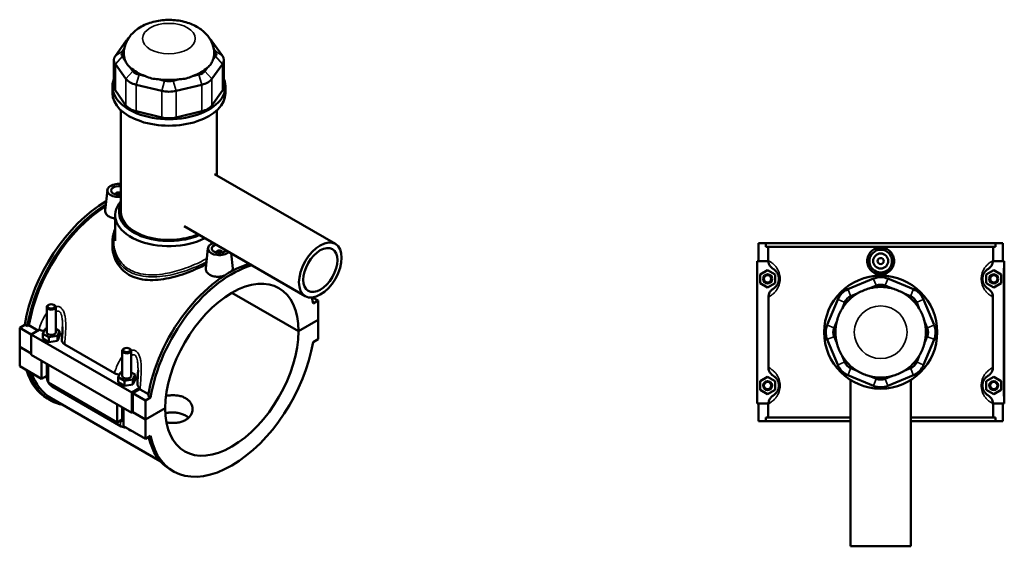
# Model space of a CAD drawing. Header units: millimetres. Extents: x -260 to 981, y -122 to 1163.
# Tile 7 of 7: x -109 to 544, y 814 to 1163. Entities that reach past the tile are written whole.
import ezdxf

# ---------------------------------------------------------------- set-up
doc = ezdxf.new("R2010")
doc.units = ezdxf.units.MM
doc.layers.add('Visible (ANSI)', color=7, linetype='Continuous', lineweight=50)
doc.layers.add('Visible Narrow (ANSI)', color=7, linetype='Continuous', lineweight=35)

msp = doc.modelspace()

# ---------------------------------------------------------------- linework, layer by layer
at = {"layer": 'Visible (ANSI)'}
for p, q in [((-38.33, 1148.84), (-45.35, 1139.06)), ((-40.73, 1142.04), (-39.5, 1143.75)), ((25.69, 1139.06), (18.67, 1148.84)), ((19.84, 1143.75), (21.07, 1142.04)), ((-38.98, 1136.28), (-40.73, 1138.72)), ((21.07, 1138.72), (19.32, 1136.28)), ((-46.3, 1136.3), (-46.3, 1118.7)), ((-45.35, 1133.53), (-38.33, 1123.75)), ((-33.71, 1128.94), (-35.46, 1131.38)), ((15.8, 1131.38), (14.05, 1128.94)), ((18.67, 1123.75), (25.69, 1133.53)), ((26.64, 1136.3), (26.64, 1118.7)), ((-25.42, 1125.58), (-29.65, 1126.59)), ((-12.7, 1122.54), (-16.92, 1123.55)), ((-2.73, 1123.55), (-6.96, 1122.54)), ((9.99, 1126.59), (5.77, 1125.58)), ((-47.33, 1114.36), (-47.33, 1118.7)), ((-31.56, 1119.84), (-14.61, 1115.79)), ((-5.04, 1115.79), (11.91, 1119.84)), ((27.67, 1114.36), (27.67, 1118.7)), ((-38.33, 1106.15), (-45.35, 1115.94)), ((25.69, 1115.94), (18.67, 1106.15)), ((-41.7, 1035.37), (-41.7, 1102.96)), ((-14.61, 1098.19), (-31.56, 1102.25)), ((11.91, 1102.25), (-5.04, 1098.19)), ((22.05, 1059.66), (22.05, 1102.96)), ((20.37, 1060.62), (100.58, 1014.31)), ((-50.69, 1050.01), (-52.13, 1036.6)), ((-45.2, 1047.29), (-45.2, 1047.09)), ((-45.45, 1016.34), (-45.45, 1033.33)), ((0.37, 1025.98), (80.58, 979.67)), ((-47.33, 1015.14), (-47.33, 1013.32)), ((381.27, 1014.73), (381.27, 1002.93)), ((381.27, 1014.73), (386.08, 1014.73)), ((386.08, 1014.73), (538.46, 1014.73)), ((386.08, 1012.37), (386.08, 1014.73)), ((538.46, 1012.37), (386.08, 1012.37)), ((387.64, 1003.26), (387.64, 1012.37)), ((536.91, 1003.26), (536.91, 1012.37)), ((538.46, 1014.73), (538.46, 1012.37)), ((538.46, 1014.73), (543.27, 1014.73)), ((543.27, 1014.73), (543.27, 1002.93)), ((16.06, 1011.47), (14.62, 998.06)), ((21.55, 1008.55), (21.55, 1008.75)), ((25.55, 1008.55), (25.55, 1008.75)), ((31.4, 1008.07), (32.48, 998.01)), ((387.86, 1002.93), (380.27, 1002.93)), ((380.27, 1002.93), (380.27, 908.53)), ((536.69, 1002.93), (543.77, 1002.93)), ((543.77, 1002.93), (544.27, 1002.93)), ((544.27, 908.53), (544.27, 1002.93)), ((382.27, 994.02), (387.27, 996.91)), ((382.27, 988.25), (382.27, 994.02)), ((387.27, 996.91), (392.27, 994.02)), ((392.27, 994.02), (392.27, 988.25)), ((537.27, 996.91), (532.27, 994.02)), ((532.27, 994.02), (532.27, 988.25)), ((542.27, 994.02), (537.27, 996.91)), ((542.27, 988.25), (542.27, 994.02)), ((387.27, 985.36), (382.27, 988.25)), ((392.27, 988.25), (387.27, 985.36)), ((457.49, 991.25), (440.54, 984.23)), ((455.18, 984.88), (459.4, 986.63)), ((465.14, 986.63), (469.37, 984.88)), ((484.01, 984.23), (467.06, 991.25)), ((532.27, 988.25), (537.27, 985.36)), ((537.27, 985.36), (542.27, 988.25)), ((76.09, 956.33), (31.86, 981.87)), ((31.93, 981.91), (76.09, 956.41)), ((442.45, 979.61), (446.68, 981.36)), ((477.87, 981.36), (482.09, 979.61)), ((-89.59, 973.82), (-90.01, 973.57)), ((-86.2, 973.82), (-85.77, 973.57)), ((85.47, 978.82), (89.17, 976.68)), ((89.17, 976.68), (85.77, 974.72)), ((89.17, 963.97), (89.17, 976.68)), ((387.86, 979.12), (387.86, 932.35)), ((433.78, 977.47), (426.75, 960.52)), ((436.64, 971.33), (438.39, 975.55)), ((486.15, 975.55), (487.9, 971.33)), ((497.79, 960.52), (490.77, 977.47)), ((536.69, 932.35), (536.69, 979.12)), ((-90.89, 972.35), (-90.89, 955.62)), ((-84.89, 972.35), (-84.89, 955.62)), ((-108.82, 958.72), (-105.42, 960.68)), ((-103.75, 959.72), (-105.42, 960.68)), ((-102.65, 960.36), (-103.75, 959.72)), ((-96.68, 956.91), (-102.65, 960.36)), ((76.09, 956.41), (89.17, 963.97)), ((89.17, 963.88), (76.09, 956.33)), ((89.1, 963.93), (89.17, 963.88)), ((89.17, 951.17), (89.17, 963.88)), ((431.37, 958.6), (433.12, 962.83)), ((491.42, 962.83), (493.17, 958.6)), ((-108.82, 958.72), (-101.19, 954.31)), ((-108.82, 946), (-108.82, 958.72)), ((-95.82, 957.41), (-101.19, 954.31)), ((-101.19, 954.31), (-101.19, 940.78)), ((-101.19, 954.31), (-34.44, 915.77)), ((-93.47, 954.75), (-91.97, 957.97)), ((-93.47, 951.49), (-93.47, 954.75)), ((-89.39, 952.4), (-93.47, 954.75)), ((-91.97, 957.97), (-90.89, 958.14)), ((-84.89, 957.97), (-82.32, 956.48)), ((-82.32, 956.48), (-83.81, 953.26)), ((-82.32, 953.21), (-82.32, 956.48)), ((-93.47, 951.49), (-89.39, 949.13)), ((-83.81, 953.26), (-89.39, 952.4)), ((-89.39, 949.13), (-89.39, 952.4)), ((-89.39, 949.13), (-83.81, 949.99)), ((-83.81, 949.99), (-83.81, 953.26)), ((-83.81, 949.99), (-82.32, 953.21)), ((-78.98, 947.68), (-45.91, 928.59)), ((85.77, 949.2), (89.17, 951.17)), ((426.75, 950.95), (433.78, 934)), ((433.12, 948.64), (431.37, 952.86)), ((490.77, 934), (497.79, 950.95)), ((493.17, 952.86), (491.42, 948.64)), ((-108.82, 946), (-101.19, 941.59)), ((-108.82, 945.92), (-108.75, 945.96)), ((-108.82, 933.2), (-108.82, 945.92)), ((-101.19, 941.51), (-108.82, 945.92)), ((-101.19, 940.78), (-34.44, 902.24)), ((-40.83, 926.71), (-40.83, 943.44)), ((-39.53, 944.91), (-39.95, 944.67)), ((-36.13, 944.91), (-35.71, 944.67)), ((-34.83, 926.71), (-34.83, 943.44)), ((-94.26, 924.79), (-94.26, 936.78)), ((-90.89, 934.83), (-90.89, 926.02)), ((-90.01, 934.33), (-90.01, 922.35)), ((438.39, 935.91), (436.64, 940.14)), ((487.9, 940.14), (486.15, 935.91)), ((-108.82, 933.2), (-94.26, 924.79)), ((-43.41, 925.85), (-41.91, 929.07)), ((-41.91, 929.07), (-40.83, 929.24)), ((-34.83, 929.06), (-32.25, 927.58)), ((-32.25, 927.58), (-33.75, 924.36)), ((-32.25, 924.31), (-32.25, 927.58)), ((446.68, 930.1), (442.45, 931.85)), ((482.09, 931.85), (477.87, 930.1)), ((-90.89, 926.74), (-94.26, 924.79)), ((-90.01, 922.35), (-44.19, 895.89)), ((-43.41, 922.58), (-43.41, 925.85)), ((-39.32, 923.49), (-43.41, 925.85)), ((-43.41, 922.58), (-39.32, 920.23)), ((-33.75, 924.36), (-39.32, 923.49)), ((-39.32, 920.23), (-39.32, 923.49)), ((-39.32, 920.23), (-33.75, 921.09)), ((-33.75, 921.09), (-33.75, 924.36)), ((-33.75, 921.09), (-32.25, 924.31)), ((382.27, 923.22), (387.27, 926.11)), ((382.27, 917.45), (382.27, 923.22)), ((387.27, 926.11), (392.27, 923.22)), ((392.27, 923.22), (392.27, 917.45)), ((440.54, 927.23), (457.49, 920.21)), ((442.27, 924.01), (442.27, 813.73)), ((459.4, 924.83), (455.18, 926.58)), ((469.37, 926.58), (465.14, 924.83)), ((467.06, 920.21), (484.01, 927.23)), ((482.27, 924.01), (482.27, 813.73)), ((537.27, 926.11), (532.27, 923.22)), ((532.27, 923.22), (532.27, 917.45)), ((542.27, 923.22), (537.27, 926.11)), ((542.27, 917.45), (542.27, 923.22)), ((-87.27, 919.75), (-41.45, 893.29)), ((-34.44, 915.77), (-29.07, 918.87)), ((-34.44, 902.24), (-34.44, 915.77)), ((-29.22, 917.97), (-33.73, 915.36)), ((-33.73, 915.36), (-25.38, 910.55)), ((-33.73, 915.36), (-33.73, 902.65)), ((-23.46, 914.63), (-29, 917.83)), ((387.27, 914.56), (382.27, 917.45)), ((392.27, 917.45), (387.27, 914.56)), ((532.27, 917.45), (537.27, 914.56)), ((537.27, 914.56), (542.27, 917.45)), ((-88.77, 910.71), (-90.43, 911.68)), ((-88, 912.03), (-15.57, 870.21)), ((-44.19, 895.89), (-44.19, 907.87)), ((-21.98, 912.51), (-25.38, 910.55)), ((-25.38, 910.55), (-25.38, 897.83)), ((-21.98, 912.51), (-23.65, 913.47)), ((380.27, 908.53), (387.86, 908.53)), ((381.27, 908.53), (381.27, 896.73)), ((387.64, 899.09), (387.64, 908.21)), ((543.77, 908.53), (536.69, 908.53)), ((536.91, 899.09), (536.91, 908.21)), ((543.27, 908.53), (543.27, 896.73)), ((544.27, 908.53), (543.77, 908.53)), ((-40.83, 897.12), (-40.83, 905.93)), ((-39.95, 905.42), (-39.95, 893.44)), ((-33.73, 902.65), (-34.44, 902.24)), ((-25.38, 897.75), (-33.8, 902.61)), ((-33.73, 902.65), (-25.38, 897.83)), ((-25.38, 897.83), (-12.3, 905.38)), ((-12.3, 905.3), (-25.38, 897.75)), ((-12.37, 905.34), (-12.3, 905.3)), ((-40.83, 897.83), (-44.19, 895.89)), ((-25.38, 897.75), (-25.38, 885.03)), ((386.08, 896.73), (381.27, 896.73)), ((442.27, 899.09), (386.08, 899.09)), ((386.08, 896.73), (386.08, 899.09)), ((386.08, 896.73), (442.27, 896.73)), ((538.46, 899.09), (482.27, 899.09)), ((482.27, 896.73), (538.46, 896.73)), ((538.46, 899.09), (538.46, 896.73)), ((543.27, 896.73), (538.46, 896.73)), ((-39.95, 893.44), (-25.38, 885.03)), ((-25.38, 885.03), (-21.98, 887)), ((-7, 863.5), (-8.66, 864.47)), ((442.27, 813.73), (482.27, 813.73))]:
    msp.add_line(p, q, dxfattribs=at)
for centre, radius in [((462.27, 1002.93), 7.5), ((462.27, 1002.93), 5), ((462.27, 1002.93), 2), ((387.27, 991.13), 3), ((387.27, 991.13), 2.4), ((462.27, 955.73), 37.5), ((537.27, 991.13), 3), ((537.27, 991.13), 2.4), ((387.27, 920.33), 3), ((387.27, 920.33), 2.4), ((537.27, 920.33), 3), ((537.27, 920.33), 2.4)]:
    msp.add_circle(centre, radius, dxfattribs=at)
for centre, radius, start, end in [((462.27, 979.7), 12.5, 67.5, 112.5), ((462.27, 979.7), 7.5, 67.5, 112.5), ((445.32, 972.68), 12.5, 112.5, 157.5), ((462.27, 955.73), 30, 121.31707, 148.68293), ((462.27, 955.73), 30, 105.17253, 119.82747), ((462.27, 955.73), 30, 76.31707, 103.68293), ((462.27, 955.73), 30, 60.17253, 74.82747), ((462.27, 955.73), 30, 31.31707, 58.68293), ((479.22, 972.68), 12.5, 22.5, 67.5), ((445.32, 972.68), 7.5, 112.5, 157.5), ((479.22, 972.68), 7.5, 22.5, 67.5), ((462.27, 955.73), 30, 150.17253, 164.82747), ((462.27, 955.73), 30, 15.17253, 29.82747), ((438.3, 955.73), 12.5, 157.5, 202.5), ((462.27, 955.73), 30, 166.31707, 193.68293), ((462.27, 955.73), 30, 346.31707, 13.68293), ((486.24, 955.73), 12.5, 337.5, 22.5), ((438.3, 955.73), 7.5, 157.5, 202.5), ((486.24, 955.73), 7.5, 337.5, 22.5), ((462.27, 955.73), 30, 195.17253, 209.82747), ((462.27, 955.73), 30, 330.17253, 344.82747), ((445.32, 938.78), 12.5, 202.5, 247.5), ((462.27, 955.73), 30, 211.31707, 238.68293), ((445.32, 938.78), 7.5, 202.5, 247.5), ((462.27, 955.73), 30, 301.31707, 328.68293), ((479.22, 938.78), 7.5, 292.5, 337.5), ((479.22, 938.78), 12.5, 292.5, 337.5), ((462.27, 955.73), 30, 240.17253, 254.82747), ((462.27, 955.73), 30, 285.17253, 299.82747), ((462.27, 955.73), 30, 256.31707, 283.68293), ((462.27, 931.76), 7.5, 247.5, 292.5), ((462.27, 931.76), 12.5, 247.5, 292.5)]:
    msp.add_arc(centre, radius, start, end, dxfattribs=at)
for centre, major_axis, start_param, end_param in [((-26.78, 1146.08), (-12.5, 0), 5.657988, 5.890486), ((7.12, 1146.08), (12.5, 0), 0.392699, 0.625197), ((-33.8, 1136.3), (-12.5, 0), 5.890486, 6.675884), ((-33.8, 1140.38), (-7.5, 0), 5.890486, 6.675884), ((-9.83, 1140.38), (-30, 0), 6.276962, 6.521997), ((-9.83, 1140.38), (30, 0), 6.044373, 6.289408), ((14.14, 1140.38), (7.5, 0), 5.890486, 6.675884), ((14.14, 1136.3), (12.5, 0), 5.890486, 6.675884), ((-9.83, 1140.38), (30, 0), 3.688179, 4.165803), ((-9.83, 1140.38), (30, 0), 5.258975, 5.736599), ((-9.83, 1118.7), (-37.5, 0), 6.048278, 9.659685), ((-26.78, 1126.51), (-12.5, 0), 0.392699, 1.178097), ((-26.78, 1130.59), (-7.5, 0), 0.392699, 1.178097), ((-9.83, 1140.38), (30, 0), 4.473577, 4.951201), ((7.12, 1130.59), (-7.5, 0), 1.963495, 2.748894), ((7.12, 1126.51), (12.5, 0), 5.105088, 5.890486), ((-33.8, 1118.7), (-12.5, 0), 0, 0.392699), ((-9.83, 1126.54), (-7.5, 0), 1.178097, 1.963495), ((14.14, 1118.7), (12.5, 0), 5.890486, 6.283185), ((-9.83, 1114.36), (-37.5, 0), 0, 3.141593), ((-9.83, 1122.46), (12.5, 0), 4.31969, 5.105088), ((-26.78, 1108.91), (-12.5, 0), 0.392699, 1.178097), ((7.12, 1108.91), (-12.5, 0), 1.963495, 2.748894), ((-9.83, 1104.86), (-12.5, 0), 1.178097, 1.963495), ((-43.2, 1049.74), (-7.5, 0), 4.510971, 8.055399), ((-43.2, 1049.74), (-5, 0), 4.407604, 8.158767), ((-43.2, 1047.29), (-2, 0), 3.863994, 6.460896), ((-51.55, 979.03), (-38.89, -67.36), 3.925907, 5.295511), ((-49.88, 978.07), (38.89, 67.36), 0.818748, 2.153918), ((-49.88, 978.07), (-38.13, -66.03), 3.963667, 5.291407), ((-9.83, 1033.33), (-35.63, 0), 5.820231, 8.589274), ((-9.83, 1035.37), (-33.13, 0), 6.007593, 8.50968), ((-9.83, 1035.37), (-31.88, 0), 0, 2.221378), ((23.55, 1011.2), (-7.5, 0), 5.266979, 8.870187), ((23.55, 1011.2), (-5, 0), 5.147523, 8.989644), ((23.55, 1008.75), (-2, 0), 2.963882, 6.460896), ((30.22, 931.82), (38.89, 67.36), 0.54219, 2.153918), ((31.89, 930.86), (-38.89, -67.36), 3.683782, 5.295511), ((31.89, 930.86), (31.25, 54.13), 5.498587, 8.63858), ((-87.89, 972.35), (3, 0), 2.356194, 7.068583), ((31.89, 930.86), (38.89, 67.36), 5.700064, 5.774549), ((-87.89, 955.62), (-3, 0), 0, 3.141593), ((-87.89, 952.35), (7.5, 0), 0.250955, 0.732403), ((31.89, 930.86), (-31.25, -54.13), 5.498587, 8.63858), ((31.89, 930.86), (-38.89, -67.36), 5.700064, 8.437103), ((-37.83, 943.44), (3, 0), 2.356194, 7.068583), ((-51.55, 979.03), (-38.89, -67.36), 5.785071, 6.283185), ((-49.88, 978.07), (-38.89, -67.36), 5.785071, 6.48154), ((-49.88, 978.07), (-38.13, -66.03), 5.823191, 6.283185), ((-37.83, 926.71), (-3, 0), 0, 3.141593), ((-37.83, 923.45), (7.5, 0), 0.250955, 0.732403), ((30.22, 931.82), (-38.89, -67.36), 5.731143, 6.283185)]:
    msp.add_ellipse(centre, major_axis=major_axis, ratio=0.57735, start_param=start_param, end_param=end_param, dxfattribs=at)
for centre, major_axis in [((90.58, 996.99), (10, 17.32)), ((90.58, 996.99), (8, 13.86)), ((-87.89, 972.84), (-2.4, 0)), ((-37.83, 943.93), (-2.4, 0))]:
    msp.add_ellipse(centre, major_axis=major_axis, ratio=0.57735, dxfattribs=at)
for points, knots in [([(20.17, 1140.49), (20.15, 1142.63), (19.74, 1144.76), (18.26, 1148.79), (17.15, 1150.66), (14.3, 1154.26), (12.47, 1155.85), (8.03, 1158.87), (5.35, 1160.1), (-0.54, 1162), (-3.76, 1162.59), (-10.24, 1163.01), (-13.49, 1162.86), (-19.87, 1161.81), (-23, 1160.91), (-28.88, 1158.2), (-31.67, 1156.41), (-35.96, 1151.97), (-37.62, 1149.57), (-39.39, 1144.77), (-39.8, 1142.64), (-39.83, 1140.49)], [5.50401, 5.50401, 5.50401, 5.50401, 5.706621, 5.706621, 5.927202, 5.927202, 6.201797, 6.201797, 6.558543, 6.558543, 6.954801, 6.954801, 7.346992, 7.346992, 7.74142, 7.74142, 8.130122, 8.130122, 8.429783, 8.429783, 8.633157, 8.633157, 8.633157, 8.633157]), ([(-38.98, 1136.28), (-38.61, 1135.2), (-38.1, 1134.24), (-37.54, 1133.46), (-36.98, 1132.68), (-36.27, 1131.95), (-35.46, 1131.38)], [-0.4379883, -0.4379883, -0.4379883, -0.4379883, 0, 0, 0, 0.4379883, 0.4379883, 0.4379883, 0.4379883]), ([(15.8, 1131.38), (16.62, 1131.95), (17.33, 1132.68), (17.89, 1133.46), (18.45, 1134.24), (18.95, 1135.2), (19.32, 1136.28)], [-0.4379883, -0.4379883, -0.4379883, -0.4379883, 0, 0, 0, 0.4379883, 0.4379883, 0.4379883, 0.4379883]), ([(-25.42, 1125.58), (-24.08, 1124.91), (-22.66, 1124.41), (-21.31, 1124.09), (-19.96, 1123.77), (-18.45, 1123.56), (-16.92, 1123.55)], [-0.4379883, -0.4379883, -0.4379883, -0.4379883, 0, 0, 0, 0.4379883, 0.4379883, 0.4379883, 0.4379883]), ([(-2.73, 1123.55), (-1.21, 1123.56), (0.3, 1123.77), (1.65, 1124.09), (3, 1124.41), (4.43, 1124.91), (5.77, 1125.58)], [-0.4379883, -0.4379883, -0.4379883, -0.4379883, 0, 0, 0, 0.4379883, 0.4379883, 0.4379883, 0.4379883]), ([(-45.45, 1031.15), (-45.85, 1031.19), (-46.25, 1031.25), (-47.74, 1031.54), (-48.75, 1031.92), (-50.34, 1032.84), (-51.03, 1033.44), (-51.93, 1034.8), (-52.15, 1035.55), (-52.15, 1036.37), (-52.14, 1036.48), (-52.13, 1036.6)], [2.242714, 2.242714, 2.242714, 2.242714, 2.360736, 2.360736, 2.698215, 2.698215, 3.035694, 3.035694, 3.373173, 3.373173, 3.428959, 3.428959, 3.428959, 3.428959]), ([(-47.33, 1015.14), (-47.33, 1015.94), (-47.29, 1016.74), (-47.12, 1018.32), (-47, 1019.1), (-46.67, 1020.64), (-46.47, 1021.4), (-46.01, 1022.84), (-45.75, 1023.53), (-45.45, 1024.2)], [25.886316, 25.886316, 25.886316, 25.886316, 26.185313, 26.185313, 26.481992, 26.481992, 26.774257, 26.774257, 27.047153, 27.047153, 27.047153, 27.047153]), ([(14.93, 1000.91), (13.71, 1000.25), (12.4, 999.58), (8.95, 997.93), (6.72, 996.95), (2.1, 995.13), (-0.3, 994.28), (-5.1, 992.8), (-7.51, 992.16), (-12.15, 991.17), (-14.56, 990.77), (-19.36, 990.31), (-21.76, 990.25), (-26.37, 990.54), (-28.6, 990.9), (-32.73, 992.06), (-34.64, 992.86), (-38.04, 994.82), (-39.62, 996.04), (-42.39, 998.86), (-43.57, 1000.47), (-45.47, 1003.94), (-46.18, 1005.79), (-47.11, 1009.56), (-47.33, 1011.48), (-47.33, 1013.32)], [6.000791, 6.000791, 6.000791, 6.000791, 6.480829, 6.480829, 7.200111, 7.200111, 7.919393, 7.919393, 8.638675, 8.638675, 9.35978, 9.35978, 10.080885, 10.080885, 10.80199, 10.80199, 11.523094, 11.523094, 12.244199, 12.244199, 12.965304, 12.965304, 13.686409, 13.686409, 14.407514, 14.407514, 14.407514, 14.407514]), ([(471.24, 1002.93), (471.24, 1001.81), (471.01, 1000.61), (470.09, 998.41), (469.4, 997.4), (467.81, 995.82), (466.8, 995.14), (464.6, 994.23), (463.4, 994.01), (461.15, 994.01), (459.95, 994.23), (457.75, 995.14), (456.74, 995.82), (455.14, 997.4), (454.45, 998.41), (453.53, 1000.61), (453.31, 1001.81), (453.31, 1004.06), (453.53, 1005.26), (454.45, 1007.46), (455.14, 1008.46), (456.74, 1010.04), (457.75, 1010.72), (459.95, 1011.63), (461.15, 1011.85), (463.4, 1011.85), (464.6, 1011.63), (466.8, 1010.72), (467.81, 1010.04), (469.4, 1008.46), (470.09, 1007.46), (471.01, 1005.26), (471.24, 1004.06), (471.24, 1002.93)], [0, 0, 0, 0, 0.337479, 0.337479, 0.674958, 0.674958, 1.012033, 1.012033, 1.349107, 1.349107, 1.686182, 1.686182, 2.023257, 2.023257, 2.360736, 2.360736, 2.698215, 2.698215, 3.035694, 3.035694, 3.373173, 3.373173, 3.710248, 3.710248, 4.047322, 4.047322, 4.384397, 4.384397, 4.721472, 4.721472, 5.058951, 5.058951, 5.39643, 5.39643, 5.39643, 5.39643]), ([(387.86, 1002.93), (387.88, 1002.33), (387.99, 1001.73), (388.4, 1000.51), (388.72, 999.9), (389.65, 998.64), (390.33, 998.04), (391.09, 997.59)], [-0.6534009, -0.6534009, -0.6534009, -0.6534009, -0.4708873, -0.4708873, -0.2673709, -0.2673709, 0, 0, 0, 0]), ([(533.45, 997.59), (534.07, 997.95), (534.63, 998.41), (535.58, 999.5), (535.96, 1000.13), (536.5, 1001.48), (536.66, 1002.2), (536.69, 1002.93)], [-0.6743181, -0.6743181, -0.6743181, -0.6743181, -0.4592679, -0.4592679, -0.2415207, -0.2415207, -0.0216276, -0.0216276, -0.0216276, -0.0216276]), ([(26.4, 992.96), (25.46, 992.74), (24.47, 992.6), (22.42, 992.5), (21.22, 992.56), (19.01, 993.01), (18, 993.38), (17.21, 993.84), (16.41, 994.3), (15.72, 994.9), (14.82, 996.26), (14.6, 997.01), (14.6, 997.83), (14.61, 997.95), (14.62, 998.06)], [4.44075, 4.44075, 4.44075, 4.44075, 4.721472, 4.721472, 5.058951, 5.058951, 5.39643, 5.39643, 5.39643, 5.733909, 5.733909, 6.071388, 6.071388, 6.127174, 6.127174, 6.127174, 6.127174]), ([(32.48, 998.01), (32.49, 997.91), (32.49, 997.82), (32.49, 997.29), (32.36, 996.83), (32.12, 996.38)], [3.3191515, 3.3191515, 3.3191515, 3.3191515, 3.3731728, 3.3731728, 3.6211247, 3.6211247, 3.6211247, 3.6211247]), ([(391.09, 997.59), (391.23, 997.51), (391.38, 997.41), (391.79, 997.13), (392.07, 996.91), (392.62, 996.4), (392.88, 996.13), (393.36, 995.52), (393.59, 995.2), (393.95, 994.55), (394.09, 994.27), (394.36, 993.6), (394.5, 993.2), (394.66, 992.45), (394.72, 992.12), (394.76, 991.57), (394.77, 991.35), (394.77, 991.13), (394.77, 990.92), (394.76, 990.7), (394.72, 990.14), (394.66, 989.81), (394.5, 989.06), (394.36, 988.66), (394.09, 987.99), (393.95, 987.71), (393.59, 987.07), (393.36, 986.74), (392.88, 986.13), (392.62, 985.86), (392.07, 985.36), (391.79, 985.14), (391.38, 984.85), (391.23, 984.76), (391.09, 984.68)], [0.742388, 0.742388, 0.742388, 0.742388, 1.062138, 1.062138, 1.567436, 1.567436, 1.970595, 1.970595, 2.320708, 2.320708, 2.548194, 2.548194, 2.813573, 2.813573, 3.00426, 3.00426, 3.12344, 3.12344, 3.12344, 3.24262, 3.24262, 3.433307, 3.433307, 3.698686, 3.698686, 3.926172, 3.926172, 4.276286, 4.276286, 4.679444, 4.679444, 5.184742, 5.184742, 5.504492, 5.504492, 5.504492, 5.504492]), ([(533.45, 984.68), (533.32, 984.76), (533.17, 984.85), (532.75, 985.14), (532.47, 985.36), (531.93, 985.86), (531.67, 986.13), (531.18, 986.74), (530.95, 987.07), (530.59, 987.71), (530.45, 987.99), (530.18, 988.66), (530.05, 989.06), (529.88, 989.81), (529.83, 990.14), (529.78, 990.7), (529.77, 990.92), (529.77, 991.13), (529.77, 991.35), (529.78, 991.57), (529.83, 992.12), (529.88, 992.45), (530.05, 993.2), (530.18, 993.6), (530.45, 994.27), (530.59, 994.55), (530.95, 995.2), (531.18, 995.52), (531.67, 996.13), (531.93, 996.4), (532.47, 996.91), (532.75, 997.13), (533.17, 997.41), (533.32, 997.51), (533.45, 997.59)], [0.742388, 0.742388, 0.742388, 0.742388, 1.062138, 1.062138, 1.567437, 1.567437, 1.970595, 1.970595, 2.320708, 2.320708, 2.548194, 2.548194, 2.813573, 2.813573, 3.00426, 3.00426, 3.12344, 3.12344, 3.12344, 3.24262, 3.24262, 3.433307, 3.433307, 3.698686, 3.698686, 3.926172, 3.926172, 4.276285, 4.276285, 4.679443, 4.679443, 5.184742, 5.184742, 5.504492, 5.504492, 5.504492, 5.504492]), ([(391.09, 984.68), (390.48, 984.31), (389.92, 983.85), (388.97, 982.76), (388.59, 982.14), (388.01, 980.72), (387.86, 979.92), (387.86, 979.12)], [-0.6743181, -0.6743181, -0.6743181, -0.6743181, -0.4592679, -0.4592679, -0.2415207, -0.2415207, 0, 0, 0, 0]), ([(536.69, 979.12), (536.69, 979.8), (536.58, 980.47), (536.14, 981.76), (535.83, 982.36), (534.89, 983.62), (534.22, 984.22), (533.45, 984.68)], [-0.6750469, -0.6750469, -0.6750469, -0.6750469, -0.4708873, -0.4708873, -0.2673709, -0.2673709, 0, 0, 0, 0]), ([(-95.82, 957.41), (-95.38, 957.17), (-94.87, 956.97), (-93.8, 956.66), (-93.24, 956.55), (-92.66, 956.49)], [-0.6534009, -0.6534009, -0.6534009, -0.6534009, -0.4708873, -0.4708873, -0.2941174, -0.2941174, -0.2941174, -0.2941174]), ([(-80.39, 959.41), (-80.39, 958.84), (-80.4, 958.26), (-80.43, 957.08), (-80.46, 956.48), (-80.52, 955.29), (-80.55, 954.69), (-80.62, 953.49), (-80.66, 952.88), (-80.75, 951.68), (-80.79, 951.08), (-80.83, 950.47)], [4.5710526, 4.5710526, 4.5710526, 4.5710526, 4.7654316, 4.7654316, 4.9598106, 4.9598106, 5.1541896, 5.1541896, 5.3485686, 5.3485686, 5.5429476, 5.5429476, 5.5429476, 5.5429476]), ([(-80.83, 950.47), (-80.84, 950.33), (-80.84, 950.19), (-80.77, 949.63), (-80.6, 949.22), (-80, 948.4), (-79.55, 948.01), (-78.98, 947.68)], [-0.533321, -0.533321, -0.533321, -0.533321, -0.4592679, -0.4592679, -0.2415207, -0.2415207, 0, 0, 0, 0]), ([(-45.91, 928.59), (-45.43, 928.31), (-44.88, 928.08), (-43.74, 927.76), (-43.18, 927.65), (-42.6, 927.59)], [-0.6750469, -0.6750469, -0.6750469, -0.6750469, -0.4708873, -0.4708873, -0.2941174, -0.2941174, -0.2941174, -0.2941174]), ([(-30.33, 930.51), (-30.33, 929.94), (-30.34, 929.35), (-30.37, 928.17), (-30.4, 927.58), (-30.45, 926.39), (-30.49, 925.79), (-30.56, 924.58), (-30.6, 923.98), (-30.68, 922.77), (-30.73, 922.17), (-30.77, 921.57)], [4.5710526, 4.5710526, 4.5710526, 4.5710526, 4.7654316, 4.7654316, 4.9598106, 4.9598106, 5.1541896, 5.1541896, 5.3485686, 5.3485686, 5.5429476, 5.5429476, 5.5429476, 5.5429476]), ([(387.86, 932.35), (387.86, 931.67), (387.97, 930.99), (388.4, 929.71), (388.72, 929.1), (389.65, 927.84), (390.33, 927.24), (391.09, 926.79)], [-0.6750469, -0.6750469, -0.6750469, -0.6750469, -0.4708873, -0.4708873, -0.2673709, -0.2673709, 0, 0, 0, 0]), ([(533.45, 926.79), (534.07, 927.15), (534.63, 927.61), (535.58, 928.7), (535.96, 929.33), (536.53, 930.75), (536.69, 931.54), (536.69, 932.35)], [-0.6743181, -0.6743181, -0.6743181, -0.6743181, -0.4592679, -0.4592679, -0.2415207, -0.2415207, 0, 0, 0, 0]), ([(-90.89, 926.02), (-90.89, 925.49), (-90.82, 924.98), (-90.59, 924.01), (-90.42, 923.54), (-90.15, 922.95), (-90.08, 922.82), (-90.01, 922.69)], [1.5707963, 1.5707963, 1.5707963, 1.5707963, 1.8849556, 1.8849556, 2.1991149, 2.1991149, 2.2930913, 2.2930913, 2.2930913, 2.2930913]), ([(-89.72, 922.17), (-89.64, 922.05), (-89.55, 921.92), (-89.18, 921.4), (-88.86, 921.02), (-88.13, 920.32), (-87.73, 920.01), (-87.27, 919.75)], [2.4192976, 2.4192976, 2.4192976, 2.4192976, 2.5132741, 2.5132741, 2.8274334, 2.8274334, 3.1415927, 3.1415927, 3.1415927, 3.1415927]), ([(-30.77, 921.57), (-30.78, 921.43), (-30.78, 921.28), (-30.71, 920.72), (-30.54, 920.31), (-29.97, 919.54), (-29.57, 919.18), (-29.07, 918.87)], [-0.533321, -0.533321, -0.533321, -0.533321, -0.4592679, -0.4592679, -0.2415207, -0.2415207, -0.0216276, -0.0216276, -0.0216276, -0.0216276]), ([(391.09, 926.79), (391.23, 926.71), (391.38, 926.61), (391.79, 926.33), (392.07, 926.11), (392.62, 925.6), (392.88, 925.33), (393.36, 924.72), (393.59, 924.4), (393.95, 923.75), (394.09, 923.47), (394.36, 922.8), (394.5, 922.4), (394.66, 921.65), (394.72, 921.32), (394.76, 920.77), (394.77, 920.55), (394.77, 920.33), (394.77, 920.12), (394.76, 919.9), (394.72, 919.34), (394.66, 919.01), (394.5, 918.26), (394.36, 917.86), (394.09, 917.19), (393.95, 916.91), (393.59, 916.27), (393.36, 915.94), (392.88, 915.33), (392.62, 915.06), (392.07, 914.56), (391.79, 914.34), (391.38, 914.05), (391.23, 913.96), (391.09, 913.88)], [0.742388, 0.742388, 0.742388, 0.742388, 1.062138, 1.062138, 1.567436, 1.567436, 1.970595, 1.970595, 2.320708, 2.320708, 2.548194, 2.548194, 2.813573, 2.813573, 3.00426, 3.00426, 3.12344, 3.12344, 3.12344, 3.24262, 3.24262, 3.433307, 3.433307, 3.698686, 3.698686, 3.926172, 3.926172, 4.276285, 4.276285, 4.679444, 4.679444, 5.184742, 5.184742, 5.504492, 5.504492, 5.504492, 5.504492]), ([(533.45, 913.88), (533.32, 913.96), (533.17, 914.05), (532.75, 914.34), (532.47, 914.56), (531.93, 915.06), (531.67, 915.33), (531.18, 915.94), (530.95, 916.27), (530.59, 916.91), (530.45, 917.19), (530.18, 917.86), (530.05, 918.26), (529.88, 919.01), (529.83, 919.34), (529.78, 919.9), (529.77, 920.12), (529.77, 920.33), (529.77, 920.55), (529.78, 920.77), (529.83, 921.32), (529.88, 921.65), (530.05, 922.4), (530.18, 922.8), (530.45, 923.47), (530.59, 923.75), (530.95, 924.4), (531.18, 924.72), (531.67, 925.33), (531.93, 925.6), (532.47, 926.11), (532.75, 926.33), (533.17, 926.61), (533.32, 926.71), (533.45, 926.79)], [0.742279, 0.742279, 0.742279, 0.742279, 1.062031, 1.062031, 1.567329, 1.567329, 1.970487, 1.970487, 2.3206, 2.3206, 2.548086, 2.548086, 2.813464, 2.813464, 3.004151, 3.004151, 3.123331, 3.123331, 3.123331, 3.242511, 3.242511, 3.433198, 3.433198, 3.698576, 3.698576, 3.926062, 3.926062, 4.276175, 4.276175, 4.679333, 4.679333, 5.184631, 5.184631, 5.504383, 5.504383, 5.504383, 5.504383]), ([(-11.78, 913.5), (-11.12, 913.62), (-10.47, 913.71), (-8.85, 913.88), (-7.83, 913.93), (-5.81, 913.9), (-4.8, 913.82), (-2.87, 913.52), (-1.95, 913.29), (-0.23, 912.71), (0.56, 912.35), (1.26, 911.95)], [8.114249, 8.114249, 8.114249, 8.114249, 8.307308, 8.307308, 8.604021, 8.604021, 8.900735, 8.900735, 9.197449, 9.197449, 9.494162, 9.494162, 9.494162, 9.494162]), ([(1.26, 911.95), (1.96, 911.54), (2.61, 911.07), (3.77, 909.99), (4.26, 909.39), (5.06, 908.12), (5.36, 907.45), (5.76, 906.08), (5.85, 905.39), (5.85, 904.05), (5.76, 903.36), (5.36, 902), (5.06, 901.33), (4.26, 900.06), (3.77, 899.46), (2.61, 898.39), (1.96, 897.92), (0.56, 897.11), (-0.23, 896.75), (-1.95, 896.16), (-2.87, 895.94), (-4.8, 895.63), (-5.81, 895.55), (-7.83, 895.52), (-8.85, 895.57), (-10.36, 895.72), (-10.91, 895.8), (-11.46, 895.89)], [0, 0, 0, 0, 0.296714, 0.296714, 0.593427, 0.593427, 0.890141, 0.890141, 1.186854, 1.186854, 1.483526, 1.483526, 1.780198, 1.780198, 2.076869, 2.076869, 2.373541, 2.373541, 2.670212, 2.670212, 2.966884, 2.966884, 3.263555, 3.263555, 3.560227, 3.560227, 3.721896, 3.721896, 3.721896, 3.721896]), ([(391.09, 913.88), (390.48, 913.51), (389.92, 913.05), (388.97, 911.96), (388.59, 911.34), (388.04, 909.98), (387.89, 909.26), (387.86, 908.53)], [-0.6743181, -0.6743181, -0.6743181, -0.6743181, -0.4592679, -0.4592679, -0.2415207, -0.2415207, -0.0216276, -0.0216276, -0.0216276, -0.0216276]), ([(536.69, 908.53), (536.66, 909.14), (536.55, 909.74), (536.14, 910.96), (535.83, 911.56), (534.89, 912.82), (534.22, 913.42), (533.45, 913.88)], [-0.6534009, -0.6534009, -0.6534009, -0.6534009, -0.4708873, -0.4708873, -0.2673709, -0.2673709, 0, 0, 0, 0]), ([(1.26, 900.42), (0.56, 900.82), (-0.23, 901.18), (-1.94, 901.78), (-2.87, 902.02), (-4.8, 902.35), (-5.81, 902.45), (-7.83, 902.52), (-8.85, 902.48), (-10.61, 902.33), (-11.41, 902.23), (-12.21, 902.1)], [0, 0, 0, 0, 0.296243, 0.296243, 0.592485, 0.592485, 0.888728, 0.888728, 1.184971, 1.184971, 1.420004, 1.420004, 1.420004, 1.420004]), ([(3.24, 898.97), (3.22, 898.98), (3.2, 899), (2.61, 899.54), (1.96, 900.01), (1.26, 900.42)], [9.1749248, 9.1749248, 9.1749248, 9.1749248, 9.1832276, 9.1832276, 9.4794703, 9.4794703, 9.4794703, 9.4794703]), ([(-41.45, 893.29), (-40.99, 893.03), (-40.48, 892.81), (-39.47, 892.61), (-39.02, 892.57), (-38.54, 892.63)], [3.1415927, 3.1415927, 3.1415927, 3.1415927, 3.4557519, 3.4557519, 3.6781723, 3.6781723, 3.6781723, 3.6781723]), ([(-35.04, 890.6), (-35.05, 890.59), (-35.07, 890.58), (-35.14, 890.51), (-35.22, 890.47), (-35.37, 890.48), (-35.43, 890.49), (-35.56, 890.53), (-35.63, 890.56), (-35.78, 890.65), (-35.86, 890.7), (-36.02, 890.83), (-36.1, 890.9), (-36.34, 891.12), (-36.5, 891.3), (-36.66, 891.5), (-36.7, 891.54), (-36.73, 891.58)], [1.8391179, 1.8391179, 1.8391179, 1.8391179, 1.8555374, 1.8555374, 1.9190109, 1.9190109, 1.9507476, 1.9507476, 1.9824844, 1.9824844, 2.0142211, 2.0142211, 2.0459578, 2.0459578, 2.1094313, 2.1094313, 2.1258508, 2.1258508, 2.1258508, 2.1258508])]:
    msp.add_open_spline(points, degree=3, knots=knots, dxfattribs=at)
for points in [[(387.65, 1002.93), (387.64, 1003.04), (387.64, 1003.15), (387.64, 1003.26)], [(536.91, 1003.26), (536.91, 1003.15), (536.9, 1003.04), (536.9, 1002.93)], [(447.35, 981.76), (447.13, 981.63), (446.9, 981.5), (446.68, 981.36)], [(455.18, 984.88), (454.92, 984.82), (454.67, 984.75), (454.42, 984.69)], [(470.13, 984.69), (469.87, 984.75), (469.62, 984.82), (469.37, 984.88)], [(477.87, 981.36), (477.64, 981.5), (477.42, 981.63), (477.19, 981.76)], [(436.64, 971.33), (436.51, 971.1), (436.38, 970.88), (436.25, 970.65)], [(488.3, 970.65), (488.17, 970.88), (488.04, 971.1), (487.9, 971.33)], [(433.32, 963.58), (433.25, 963.33), (433.19, 963.08), (433.12, 962.83)], [(491.42, 962.83), (491.36, 963.08), (491.3, 963.33), (491.23, 963.58)], [(433.12, 948.64), (433.19, 948.38), (433.25, 948.13), (433.32, 947.88)], [(491.23, 947.88), (491.3, 948.13), (491.36, 948.38), (491.42, 948.64)], [(436.25, 940.81), (436.38, 940.58), (436.51, 940.36), (436.64, 940.14)], [(487.9, 940.14), (488.04, 940.36), (488.17, 940.58), (488.3, 940.81)], [(446.68, 930.1), (446.9, 929.97), (447.13, 929.84), (447.35, 929.71)], [(477.19, 929.71), (477.42, 929.84), (477.64, 929.97), (477.87, 930.1)], [(454.42, 926.78), (454.67, 926.71), (454.92, 926.64), (455.18, 926.58)], [(469.37, 926.58), (469.62, 926.64), (469.87, 926.71), (470.13, 926.78)], [(-29.07, 918.87), (-29.12, 918.57), (-29.17, 918.27), (-29.22, 917.97)], [(-29, 917.83), (-29.07, 917.88), (-29.15, 917.92), (-29.22, 917.97)], [(387.64, 908.21), (387.64, 908.32), (387.64, 908.42), (387.65, 908.53)], [(536.9, 908.53), (536.9, 908.42), (536.91, 908.32), (536.91, 908.21)]]:
    msp.add_open_spline(points, degree=3, dxfattribs=at)
at = {"layer": 'Visible Narrow (ANSI)'}
for p, q in [((-37.43, 1149.42), (-38.33, 1148.84)), ((17.78, 1149.42), (18.67, 1148.84)), ((-45.35, 1139.06), (-40.73, 1142.04)), ((-40.73, 1138.72), (-45.35, 1133.53)), ((21.07, 1142.04), (25.69, 1139.06)), ((21.07, 1138.72), (25.69, 1133.53)), ((-45.35, 1115.94), (-45.35, 1133.53)), ((25.69, 1133.53), (25.69, 1115.94)), ((-33.71, 1128.94), (-38.33, 1123.75)), ((-38.33, 1123.75), (-38.33, 1106.15)), ((-29.65, 1126.59), (-31.56, 1119.84)), ((9.99, 1126.59), (11.91, 1119.84)), ((14.05, 1128.94), (18.67, 1123.75)), ((18.67, 1106.15), (18.67, 1123.75)), ((-31.56, 1102.25), (-31.56, 1119.84)), ((-12.7, 1122.54), (-14.61, 1115.79)), ((-6.96, 1122.54), (-5.04, 1115.79)), ((11.91, 1119.84), (11.91, 1102.25)), ((-14.61, 1115.79), (-14.61, 1098.19)), ((-5.04, 1098.19), (-5.04, 1115.79)), ((543.77, 998.21), (543.77, 913.25)), ((459.31, 986.86), (457.59, 991.02)), ((465.24, 986.86), (466.96, 991.02)), ((440.64, 984), (442.36, 979.84)), ((482.19, 979.84), (483.91, 984)), ((438.16, 975.65), (434.01, 977.37)), ((486.38, 975.65), (490.54, 977.37)), ((431.14, 958.7), (426.99, 960.42)), ((493.4, 958.7), (497.56, 960.42)), ((431.14, 952.77), (426.99, 951.04)), ((493.4, 952.77), (497.56, 951.04)), ((438.16, 935.82), (434.01, 934.1)), ((486.38, 935.82), (490.54, 934.1)), ((442.36, 931.62), (440.64, 927.47)), ((482.19, 931.62), (483.91, 927.47)), ((459.31, 924.6), (457.59, 920.44)), ((465.24, 924.6), (466.96, 920.44))]:
    msp.add_line(p, q, dxfattribs=at)
msp.add_circle((462.27, 955.73), 17.5, dxfattribs=at)
msp.add_ellipse((-9.83, 1150.49), major_axis=(-17.5, 0), ratio=0.57735, dxfattribs=at)
for centre, major_axis, start_param, end_param in [((-87.89, 926.02), (-3, 0), 0, 0.785398), ((-85.77, 922.35), (-1.5, -2.6), 5.497787, 6.283185), ((-39.95, 895.89), (-1.5, -2.6), 4.354069, 6.283185), ((-37.83, 897.12), (-3, 0), 0, 0.785398)]:
    msp.add_ellipse(centre, major_axis=major_axis, ratio=0.57735, start_param=start_param, end_param=end_param, dxfattribs=at)
for points, knots in [([(15.33, 1004.62), (14.21, 1003.99), (13.04, 1003.36), (8.21, 1000.94), (4.15, 999.23), (-4.07, 996.41), (-8.22, 995.29), (-17.32, 993.72), (-22.25, 993.48), (-29.43, 994.58), (-31.94, 995.31), (-35.61, 997.04), (-36.93, 997.84), (-41.06, 1000.98), (-43.27, 1003.91), (-45.54, 1009.26), (-46.08, 1011.5), (-46.53, 1016.53), (-46.25, 1019.33), (-45.45, 1022)], [17.321719, 17.321719, 17.321719, 17.321719, 17.775772, 17.775772, 19.100151, 19.100151, 20.354901, 20.354901, 21.88022, 21.88022, 22.780004, 22.780004, 23.342615, 23.342615, 24.715063, 24.715063, 25.602708, 25.602708, 26.688688, 26.688688, 26.688688, 26.688688]), ([(-47.33, 1015.14), (-47.33, 1014.4), (-47.29, 1013.66), (-46.99, 1010.63), (-46.41, 1008.36), (-44.02, 1002.9), (-41.72, 999.91), (-37.44, 996.68), (-36.08, 995.86), (-32.28, 994.06), (-29.69, 993.29), (-22.3, 992.09), (-17.22, 992.27), (-7.88, 993.76), (-3.63, 994.85), (4.79, 997.64), (8.94, 999.36), (13.47, 1001.61), (14.3, 1002.04), (15.1, 1002.47)], [-25.886316, -25.886316, -25.886316, -25.886316, -25.602708, -25.602708, -24.715063, -24.715063, -23.342615, -23.342615, -22.780004, -22.780004, -21.88022, -21.88022, -20.354901, -20.354901, -19.100151, -19.100151, -17.775772, -17.775772, -17.466755, -17.466755, -17.466755, -17.466755]), ([(387.86, 979.12), (388.22, 979.3), (388.63, 979.53), (389.6, 980.14), (390.17, 980.54), (391.26, 981.47), (391.77, 981.96), (392.74, 983.08), (393.2, 983.68), (393.92, 984.86), (394.19, 985.38), (394.74, 986.6), (395, 987.34), (395.33, 988.71), (395.44, 989.32), (395.54, 990.34), (395.55, 990.74), (395.55, 991.13), (395.55, 991.53), (395.54, 991.93), (395.44, 992.94), (395.33, 993.55), (395, 994.93), (394.74, 995.66), (394.19, 996.89), (393.92, 997.4), (393.2, 998.58), (392.74, 999.18), (391.77, 1000.3), (391.26, 1000.79), (390.17, 1001.72), (389.6, 1002.12), (388.54, 1002.79), (388.05, 1003.06), (387.64, 1003.26)], [-5.645643, -5.645643, -5.645643, -5.645643, -5.184742, -5.184742, -4.679444, -4.679444, -4.276286, -4.276286, -3.926172, -3.926172, -3.698686, -3.698686, -3.433307, -3.433307, -3.24262, -3.24262, -3.12344, -3.12344, -3.12344, -3.00426, -3.00426, -2.813573, -2.813573, -2.548194, -2.548194, -2.320708, -2.320708, -1.970595, -1.970595, -1.567436, -1.567436, -1.062138, -1.062138, -0.50667, -0.50667, -0.50667, -0.50667]), ([(536.91, 1003.26), (536.49, 1003.06), (536.01, 1002.79), (534.94, 1002.12), (534.38, 1001.72), (533.29, 1000.79), (532.78, 1000.3), (531.81, 999.18), (531.35, 998.58), (530.63, 997.4), (530.35, 996.89), (529.81, 995.66), (529.55, 994.93), (529.21, 993.55), (529.11, 992.94), (529.01, 991.93), (528.99, 991.53), (528.99, 991.13), (528.99, 990.74), (529.01, 990.34), (529.11, 989.32), (529.21, 988.71), (529.55, 987.34), (529.81, 986.6), (530.35, 985.38), (530.63, 984.86), (531.35, 983.68), (531.81, 983.08), (532.78, 981.96), (533.29, 981.47), (534.38, 980.54), (534.94, 980.14), (535.91, 979.53), (536.33, 979.3), (536.69, 979.12)], [-5.74021, -5.74021, -5.74021, -5.74021, -5.184742, -5.184742, -4.679443, -4.679443, -4.276285, -4.276285, -3.926172, -3.926172, -3.698686, -3.698686, -3.433307, -3.433307, -3.24262, -3.24262, -3.12344, -3.12344, -3.12344, -3.00426, -3.00426, -2.813573, -2.813573, -2.548194, -2.548194, -2.320708, -2.320708, -1.970595, -1.970595, -1.567437, -1.567437, -1.062138, -1.062138, -0.601237, -0.601237, -0.601237, -0.601237]), ([(-90.89, 968.43), (-91.49, 967.65), (-92.04, 966.81), (-93.34, 964.57), (-94.02, 963.12), (-95.16, 960.21), (-95.63, 958.75), (-96.03, 957.29)], [-1.886564, -1.886564, -1.886564, -1.886564, -1.567436, -1.567436, -1.062138, -1.062138, -0.578176, -0.578176, -0.578176, -0.578176]), ([(-78.98, 947.68), (-78.86, 949.23), (-78.73, 950.8), (-78.48, 954.15), (-78.36, 955.93), (-78.25, 959.15), (-78.23, 960.6), (-78.33, 963.29), (-78.44, 964.53), (-78.76, 966.53), (-78.93, 967.3), (-79.41, 968.88), (-79.74, 969.69), (-80.48, 970.89), (-80.84, 971.34), (-81.49, 971.94), (-81.76, 972.14), (-82.04, 972.3), (-82.32, 972.46), (-82.61, 972.59), (-83.4, 972.82), (-83.9, 972.87), (-84.6, 972.82), (-84.79, 972.8), (-84.98, 972.77)], [-5.645643, -5.645643, -5.645643, -5.645643, -5.184742, -5.184742, -4.679444, -4.679444, -4.276286, -4.276286, -3.926172, -3.926172, -3.698686, -3.698686, -3.433307, -3.433307, -3.24262, -3.24262, -3.12344, -3.12344, -3.12344, -3.00426, -3.00426, -2.813573, -2.813573, -2.741766, -2.741766, -2.741766, -2.741766]), ([(-84.89, 968.96), (-84.56, 969.26), (-84.22, 969.49), (-83.6, 969.7), (-83.33, 969.73), (-82.9, 969.66), (-82.74, 969.6), (-82.59, 969.51), (-82.44, 969.42), (-82.29, 969.3), (-81.93, 968.93), (-81.73, 968.63), (-81.32, 967.79), (-81.13, 967.2), (-80.85, 966.02), (-80.75, 965.44), (-80.55, 963.91), (-80.48, 962.94), (-80.41, 961.11), (-80.39, 960.27), (-80.39, 959.42)], [2.570677, 2.570677, 2.570677, 2.570677, 2.813573, 2.813573, 3.00426, 3.00426, 3.12344, 3.12344, 3.12344, 3.24262, 3.24262, 3.433307, 3.433307, 3.698686, 3.698686, 3.926172, 3.926172, 4.276286, 4.276286, 4.571053, 4.571053, 4.571053, 4.571053]), ([(-29, 917.83), (-28.85, 919.68), (-28.69, 921.57), (-28.41, 925.25), (-28.3, 927.02), (-28.18, 930.25), (-28.17, 931.69), (-28.27, 934.38), (-28.37, 935.63), (-28.7, 937.62), (-28.86, 938.39), (-29.35, 939.98), (-29.68, 940.79), (-30.42, 941.99), (-30.77, 942.44), (-31.42, 943.03), (-31.69, 943.23), (-31.97, 943.39), (-32.25, 943.56), (-32.55, 943.68), (-33.34, 943.92), (-33.84, 943.97), (-34.54, 943.92), (-34.73, 943.9), (-34.92, 943.86)], [-5.74021, -5.74021, -5.74021, -5.74021, -5.184742, -5.184742, -4.679444, -4.679444, -4.276285, -4.276285, -3.926172, -3.926172, -3.698686, -3.698686, -3.433307, -3.433307, -3.24262, -3.24262, -3.12344, -3.12344, -3.12344, -3.00426, -3.00426, -2.813573, -2.813573, -2.741766, -2.741766, -2.741766, -2.741766]), ([(-34.83, 940.06), (-34.5, 940.36), (-34.15, 940.58), (-33.54, 940.8), (-33.27, 940.83), (-32.84, 940.75), (-32.68, 940.69), (-32.53, 940.6), (-32.37, 940.52), (-32.23, 940.4), (-31.87, 940.02), (-31.67, 939.72), (-31.26, 938.88), (-31.07, 938.3), (-30.79, 937.12), (-30.69, 936.54), (-30.49, 935.01), (-30.42, 934.04), (-30.34, 932.21), (-30.33, 931.36), (-30.33, 930.51)], [2.570677, 2.570677, 2.570677, 2.570677, 2.813573, 2.813573, 3.00426, 3.00426, 3.12344, 3.12344, 3.12344, 3.24262, 3.24262, 3.433307, 3.433307, 3.698686, 3.698686, 3.926172, 3.926172, 4.276285, 4.276285, 4.571053, 4.571053, 4.571053, 4.571053]), ([(-40.83, 939.53), (-41.43, 938.74), (-41.98, 937.91), (-43.27, 935.67), (-43.95, 934.22), (-45.07, 931.37), (-45.53, 929.99), (-45.91, 928.59)], [-1.886564, -1.886564, -1.886564, -1.886564, -1.567436, -1.567436, -1.062138, -1.062138, -0.601237, -0.601237, -0.601237, -0.601237]), ([(387.64, 908.21), (388.05, 908.41), (388.54, 908.67), (389.6, 909.34), (390.17, 909.74), (391.26, 910.67), (391.77, 911.16), (392.74, 912.28), (393.2, 912.88), (393.92, 914.06), (394.19, 914.58), (394.74, 915.8), (395, 916.54), (395.33, 917.91), (395.44, 918.52), (395.54, 919.54), (395.55, 919.94), (395.55, 920.33), (395.55, 920.73), (395.54, 921.13), (395.44, 922.14), (395.33, 922.75), (395, 924.13), (394.74, 924.86), (394.19, 926.09), (393.92, 926.6), (393.2, 927.78), (392.74, 928.38), (391.77, 929.5), (391.26, 929.99), (390.17, 930.92), (389.6, 931.32), (388.63, 931.93), (388.22, 932.16), (387.86, 932.35)], [-5.74021, -5.74021, -5.74021, -5.74021, -5.184742, -5.184742, -4.679444, -4.679444, -4.276285, -4.276285, -3.926172, -3.926172, -3.698686, -3.698686, -3.433307, -3.433307, -3.24262, -3.24262, -3.12344, -3.12344, -3.12344, -3.00426, -3.00426, -2.813573, -2.813573, -2.548194, -2.548194, -2.320708, -2.320708, -1.970595, -1.970595, -1.567436, -1.567436, -1.062138, -1.062138, -0.601237, -0.601237, -0.601237, -0.601237]), ([(536.69, 932.35), (536.33, 932.16), (535.91, 931.93), (534.94, 931.32), (534.38, 930.92), (533.29, 929.99), (532.78, 929.5), (531.81, 928.38), (531.35, 927.78), (530.63, 926.6), (530.35, 926.09), (529.81, 924.86), (529.55, 924.13), (529.21, 922.75), (529.11, 922.14), (529.01, 921.13), (528.99, 920.73), (528.99, 920.33), (528.99, 919.94), (529.01, 919.54), (529.11, 918.52), (529.21, 917.91), (529.55, 916.54), (529.81, 915.8), (530.35, 914.58), (530.63, 914.06), (531.35, 912.88), (531.81, 912.28), (532.78, 911.16), (533.29, 910.67), (534.38, 909.74), (534.94, 909.34), (536.01, 908.67), (536.49, 908.41), (536.91, 908.21)], [-5.645534, -5.645534, -5.645534, -5.645534, -5.184631, -5.184631, -4.679333, -4.679333, -4.276175, -4.276175, -3.926062, -3.926062, -3.698576, -3.698576, -3.433198, -3.433198, -3.242511, -3.242511, -3.123331, -3.123331, -3.123331, -3.004151, -3.004151, -2.813464, -2.813464, -2.548086, -2.548086, -2.3206, -2.3206, -1.970487, -1.970487, -1.567329, -1.567329, -1.062031, -1.062031, -0.506561, -0.506561, -0.506561, -0.506561])]:
    msp.add_open_spline(points, degree=3, knots=knots, dxfattribs=at)

doc.saveas('drawing.dxf')
